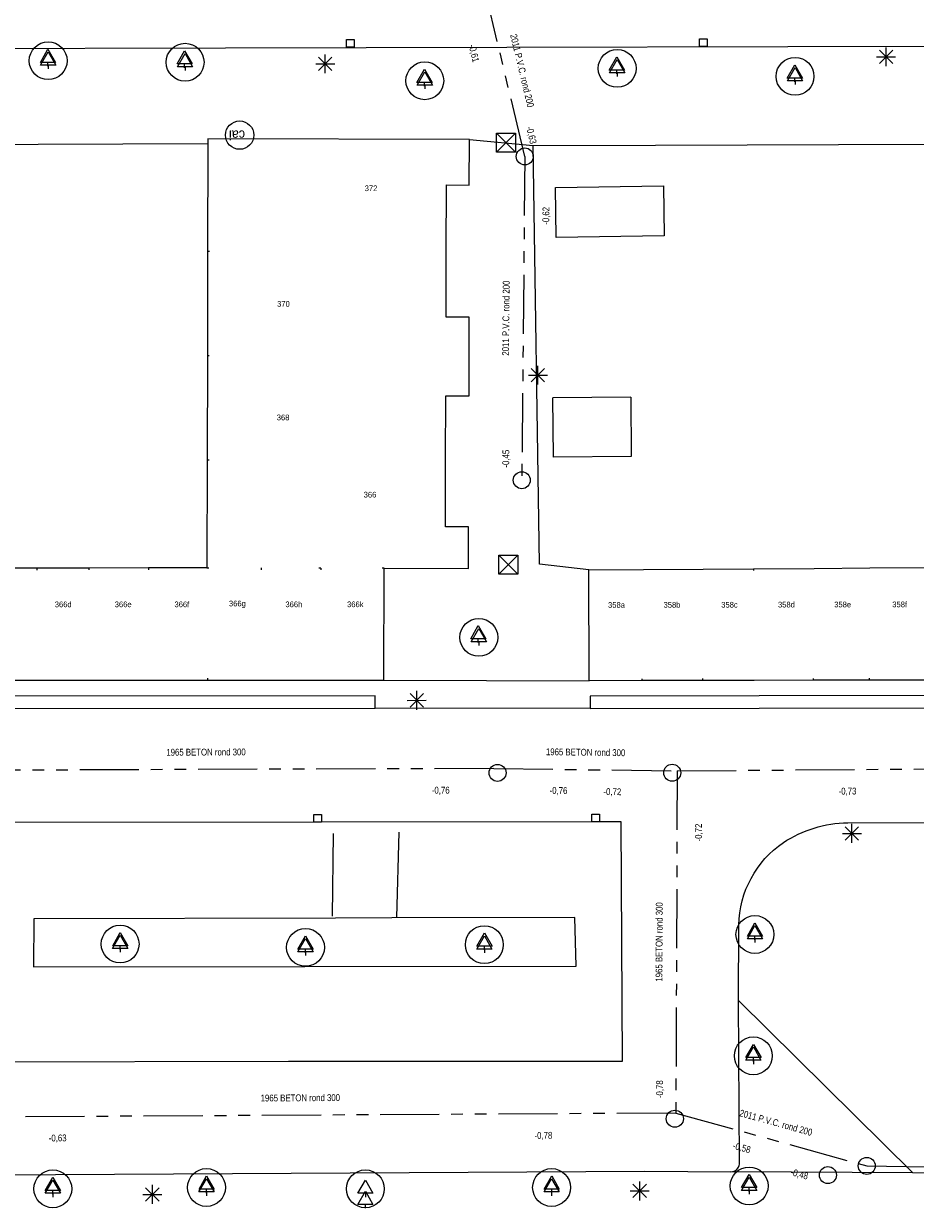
# Model space of a CAD drawing. Header units: millimetres. Extents: x 812 to 183790, y 13 to 580968.
# Tile 242 of 256: x 182650 to 182697, y 580864 to 580927. Entities that reach past the tile are written whole.
import ezdxf

# ---------------------------------------------------------------- set-up
doc = ezdxf.new("R2010")
doc.units = ezdxf.units.MM
doc.header["$LTSCALE"] = 5
doc.linetypes.add('DGN1', pattern=[336.0003, 0, -336.0003])
doc.linetypes.add('PHANTOM2', pattern=[1.25, 0.625, -0.125, 0.125, -0.125, 0.125, -0.125])
for name, color, linetype, lineweight in [('(presentatie) Code LVGOHA (lijn of vlak) (zonder attributen) niet in de presentatietabel', 7, 'Continuous', 0), ('000 BOB begin', 252, 'Continuous', 13), ('000 BOB eind', 252, 'Continuous', 13), ('000 Specificaties_S', 252, 'Continuous', 13), ('046 GEMENGD STELSEL', 252, 'PHANTOM2', 0), ('afsluitpaal', 252, 'Continuous', 9), ('beheer openbare ruimte wegbeheer', 252, 'Continuous', 9), ('boom', 252, 'Continuous', 9), ('boomspiegelpunt', 7, 'Continuous', 0), ('cai-kast', 252, 'Continuous', 9), ('Grens overig bouwwerk IMGEO uitbreiding populatie', 7, 'Continuous', 0), ('hoofdgebouw', 252, 'Continuous', 9), ('huisnummerreeks BGT', 252, 'Continuous', 9), ('inspectie- rioolput', 252, 'Continuous', 9), ('kant verharding', 252, 'Continuous', 9), ('kolk', 252, 'Continuous', 9), ('lichtmast', 252, 'Continuous', 9)]:
    doc.layers.add(name, color=color, linetype=linetype, lineweight=lineweight)
doc.layers.add('scheidingsmuur', color=1, linetype='DGN1', lineweight=13, true_color=0xff0000)
doc.styles.add('Arial Narrow', font='Arial Narrow.shx')
doc.styles.add('Styledgn000', font='dgn000.shx')

# ---------------------------------------------------------------- blocks, each defined once
blk = doc.blocks.new('BOOM21')
at = {"layer": 'boom', "color": 251, "linetype": 'Continuous', "lineweight": 0, "true_color": 0x696969}
blk.add_line((0, -0.433), (0, -0.233), dxfattribs=at)
at = {"layer": 'boom', "color": 251, "linetype": 'Continuous', "lineweight": 0, "true_color": 0x696969, "flags": 128}
blk.add_lwpolyline([(-0.4, -0.233), (0, 0.467), (0.4, -0.233), (-0.4, -0.233)], dxfattribs=at)
blk = doc.blocks.new('SKOLK104')
at = {"layer": 'kolk', "color": 251, "linetype": 'Continuous', "lineweight": 0, "true_color": 0x696969, "flags": 128}
blk.add_lwpolyline([(-0.2, 0.4), (0.2, 0.4), (0.2, 0), (-0.2, 0), (-0.2, 0.4)], dxfattribs=at)
blk = doc.blocks.new('BOOMKR15')
at = {"layer": 'boomspiegelpunt', "color": 251, "linetype": 'Continuous', "lineweight": 0, "true_color": 0x696969, "flags": 128}
for points in [[(-0.4, -0.233), (0, 0.467), (0.4, -0.233), (-0.4, -0.233)], [(0, -0.233), (0, -0.433)]]:
    blk.add_lwpolyline(points, dxfattribs=at)
at = {"layer": 'boomspiegelpunt', "color": 251, "linetype": 'Continuous', "lineweight": 0, "true_color": 0x696969}
blk.add_circle((0, 0), 1, dxfattribs=at)
blk = doc.blocks.new('BOOM89')
at = {"layer": 'boom', "color": 251, "linetype": 'Continuous', "lineweight": 0, "true_color": 0x696969}
blk.add_line((0, -0.433), (0, -0.233), dxfattribs=at)
at = {"layer": 'boom', "color": 251, "linetype": 'Continuous', "lineweight": 0, "true_color": 0x696969, "flags": 128}
blk.add_lwpolyline([(-0.4, -0.233), (0, 0.467), (0.4, -0.233), (-0.4, -0.233)], dxfattribs=at)
blk = doc.blocks.new('SKOLK182')
at = {"layer": 'kolk', "color": 251, "linetype": 'Continuous', "lineweight": 0, "true_color": 0x696969, "flags": 128}
blk.add_lwpolyline([(-0.2, 0.4), (0.2, 0.4), (0.2, 0), (-0.2, 0), (-0.2, 0.4)], dxfattribs=at)
blk = doc.blocks.new('RIOOLP66')
at = {"layer": 'inspectie- rioolput', "color": 251, "linetype": 'Continuous', "lineweight": 0, "true_color": 0x696969}
blk.add_circle((0, 0), 0.9, dxfattribs=at)
blk = doc.blocks.new('BOOMKR24')
at = {"layer": 'boomspiegelpunt', "color": 251, "linetype": 'Continuous', "lineweight": 0, "true_color": 0x696969, "flags": 128}
for points in [[(-0.4, -0.233), (0, 0.467), (0.4, -0.233), (-0.4, -0.233)], [(0, -0.233), (0, -0.433)]]:
    blk.add_lwpolyline(points, dxfattribs=at)
at = {"layer": 'boomspiegelpunt', "color": 251, "linetype": 'Continuous', "lineweight": 0, "true_color": 0x696969}
blk.add_circle((0, 0), 1, dxfattribs=at)
blk = doc.blocks.new('BOOMKR26')
at = {"layer": 'boomspiegelpunt', "color": 251, "linetype": 'Continuous', "lineweight": 0, "true_color": 0x696969, "flags": 128}
for points in [[(-0.4, -0.233), (0, 0.467), (0.4, -0.233), (-0.4, -0.233)], [(0, -0.233), (0, -0.433)]]:
    blk.add_lwpolyline(points, dxfattribs=at)
at = {"layer": 'boomspiegelpunt', "color": 251, "linetype": 'Continuous', "lineweight": 0, "true_color": 0x696969}
blk.add_circle((0, 0), 1, dxfattribs=at)
blk = doc.blocks.new('LANTP92')
at = {"layer": 'lichtmast', "color": 251, "linetype": 'Continuous', "lineweight": 0, "true_color": 0x696969}
for p, q in [((-0.5, 0), (0.5, 0.001)), ((0.354, -0.354), (-0.354, 0.354)), ((-0.354, -0.354), (0.354, 0.354)), ((0, -0.5), (0, 0.5))]:
    blk.add_line(p, q, dxfattribs=at)
blk = doc.blocks.new('BOOM140')
at = {"layer": 'boom', "color": 251, "linetype": 'Continuous', "lineweight": 0, "true_color": 0x696969}
blk.add_line((0, -0.433), (0, -0.233), dxfattribs=at)
at = {"layer": 'boom', "color": 251, "linetype": 'Continuous', "lineweight": 0, "true_color": 0x696969, "flags": 128}
blk.add_lwpolyline([(-0.4, -0.233), (0, 0.467), (0.4, -0.233), (-0.4, -0.233)], dxfattribs=at)
blk = doc.blocks.new('RIOOLP105')
at = {"layer": 'inspectie- rioolput', "color": 251, "linetype": 'Continuous', "lineweight": 0, "true_color": 0x696969}
blk.add_circle((0, 0), 0.9, dxfattribs=at)
blk = doc.blocks.new('BOOMKR30')
at = {"layer": 'boomspiegelpunt', "color": 251, "linetype": 'Continuous', "lineweight": 0, "true_color": 0x696969, "flags": 128}
for points in [[(-0.4, -0.233), (0, 0.467), (0.4, -0.233), (-0.4, -0.233)], [(0, -0.233), (0, -0.433)]]:
    blk.add_lwpolyline(points, dxfattribs=at)
at = {"layer": 'boomspiegelpunt', "color": 251, "linetype": 'Continuous', "lineweight": 0, "true_color": 0x696969}
blk.add_circle((0, 0), 1, dxfattribs=at)
blk = doc.blocks.new('HINDER57')
at = {"layer": 'afsluitpaal', "color": 251, "linetype": 'Continuous', "lineweight": 0, "true_color": 0x696969}
for p, q in [((-0.5, 0.5), (0.5, -0.5)), ((0.5, 0.5), (-0.5, -0.5))]:
    blk.add_line(p, q, dxfattribs=at)
at = {"layer": 'afsluitpaal', "color": 251, "linetype": 'Continuous', "lineweight": 0, "true_color": 0x696969, "flags": 128}
blk.add_lwpolyline([(-0.5, 0.5), (0.5, 0.5), (0.5, -0.5), (-0.5, -0.5), (-0.5, 0.5)], dxfattribs=at)
blk = doc.blocks.new('BOOMKR32')
at = {"layer": 'boomspiegelpunt', "color": 251, "linetype": 'Continuous', "lineweight": 0, "true_color": 0x696969, "flags": 128}
for points in [[(-0.4, -0.233), (0, 0.467), (0.4, -0.233), (-0.4, -0.233)], [(0, -0.233), (0, -0.433)]]:
    blk.add_lwpolyline(points, dxfattribs=at)
at = {"layer": 'boomspiegelpunt', "color": 251, "linetype": 'Continuous', "lineweight": 0, "true_color": 0x696969}
blk.add_circle((0, 0), 1, dxfattribs=at)
blk = doc.blocks.new('BOOM191')
at = {"layer": 'boom', "color": 251, "linetype": 'Continuous', "lineweight": 0, "true_color": 0x696969}
blk.add_line((0, -0.433), (0, -0.233), dxfattribs=at)
at = {"layer": 'boom', "color": 251, "linetype": 'Continuous', "lineweight": 0, "true_color": 0x696969, "flags": 128}
blk.add_lwpolyline([(-0.4, -0.233), (0, 0.467), (0.4, -0.233), (-0.4, -0.233)], dxfattribs=at)
blk = doc.blocks.new('BOOM215')
at = {"layer": 'boom', "color": 251, "linetype": 'Continuous', "lineweight": 0, "true_color": 0x696969}
blk.add_line((0, -0.433), (0, -0.233), dxfattribs=at)
at = {"layer": 'boom', "color": 251, "linetype": 'Continuous', "lineweight": 0, "true_color": 0x696969, "flags": 128}
blk.add_lwpolyline([(-0.4, -0.233), (0, 0.467), (0.4, -0.233), (-0.4, -0.233)], dxfattribs=at)
blk = doc.blocks.new('BOOM224')
at = {"layer": 'boom', "color": 251, "linetype": 'Continuous', "lineweight": 0, "true_color": 0x696969}
blk.add_line((0, -0.433), (0, -0.233), dxfattribs=at)
at = {"layer": 'boom', "color": 251, "linetype": 'Continuous', "lineweight": 0, "true_color": 0x696969, "flags": 128}
blk.add_lwpolyline([(-0.4, -0.233), (0, 0.467), (0.4, -0.233), (-0.4, -0.233)], dxfattribs=at)
blk = doc.blocks.new('BOOM232')
at = {"layer": 'boom', "color": 251, "linetype": 'Continuous', "lineweight": 0, "true_color": 0x696969}
blk.add_line((0, -0.433), (0, -0.233), dxfattribs=at)
at = {"layer": 'boom', "color": 251, "linetype": 'Continuous', "lineweight": 0, "true_color": 0x696969, "flags": 128}
blk.add_lwpolyline([(-0.4, -0.233), (0, 0.467), (0.4, -0.233), (-0.4, -0.233)], dxfattribs=at)
blk = doc.blocks.new('LANTP133')
at = {"layer": 'lichtmast', "color": 251, "linetype": 'Continuous', "lineweight": 0, "true_color": 0x696969}
for p, q in [((-0.5, 0), (0.5, 0.001)), ((0.354, -0.354), (-0.354, 0.354)), ((-0.354, -0.354), (0.354, 0.354)), ((0, -0.5), (0, 0.5))]:
    blk.add_line(p, q, dxfattribs=at)
blk = doc.blocks.new('BOOMKR43')
at = {"layer": 'boomspiegelpunt', "color": 251, "linetype": 'Continuous', "lineweight": 0, "true_color": 0x696969, "flags": 128}
for points in [[(-0.4, -0.233), (0, 0.467), (0.4, -0.233), (-0.4, -0.233)], [(0, -0.233), (0, -0.433)]]:
    blk.add_lwpolyline(points, dxfattribs=at)
at = {"layer": 'boomspiegelpunt', "color": 251, "linetype": 'Continuous', "lineweight": 0, "true_color": 0x696969}
blk.add_circle((0, 0), 1, dxfattribs=at)
blk = doc.blocks.new('RIOOLP154')
at = {"layer": 'inspectie- rioolput', "color": 251, "linetype": 'Continuous', "lineweight": 0, "true_color": 0x696969}
blk.add_circle((0, 0), 0.9, dxfattribs=at)
blk = doc.blocks.new('LANTP191')
at = {"layer": 'lichtmast', "color": 251, "linetype": 'Continuous', "lineweight": 0, "true_color": 0x696969}
for p, q in [((-0.5, 0), (0.5, 0.001)), ((0.354, -0.354), (-0.354, 0.354)), ((-0.354, -0.354), (0.354, 0.354)), ((0, -0.5), (0, 0.5))]:
    blk.add_line(p, q, dxfattribs=at)
blk = doc.blocks.new('BOOM339')
at = {"layer": 'boom', "color": 251, "linetype": 'Continuous', "lineweight": 0, "true_color": 0x696969}
blk.add_line((0, -0.433), (0, -0.233), dxfattribs=at)
at = {"layer": 'boom', "color": 251, "linetype": 'Continuous', "lineweight": 0, "true_color": 0x696969, "flags": 128}
blk.add_lwpolyline([(-0.4, -0.233), (0, 0.467), (0.4, -0.233), (-0.4, -0.233)], dxfattribs=at)
blk = doc.blocks.new('LANTP214')
at = {"layer": 'lichtmast', "color": 251, "linetype": 'Continuous', "lineweight": 0, "true_color": 0x696969}
for p, q in [((-0.5, 0), (0.5, 0.001)), ((0.354, -0.354), (-0.354, 0.354)), ((-0.354, -0.354), (0.354, 0.354)), ((0, -0.5), (0, 0.5))]:
    blk.add_line(p, q, dxfattribs=at)
blk = doc.blocks.new('BOOMKR63')
at = {"layer": 'boomspiegelpunt', "color": 251, "linetype": 'Continuous', "lineweight": 0, "true_color": 0x696969, "flags": 128}
for points in [[(-0.4, -0.233), (0, 0.467), (0.4, -0.233), (-0.4, -0.233)], [(0, -0.233), (0, -0.433)]]:
    blk.add_lwpolyline(points, dxfattribs=at)
at = {"layer": 'boomspiegelpunt', "color": 251, "linetype": 'Continuous', "lineweight": 0, "true_color": 0x696969}
blk.add_circle((0, 0), 1, dxfattribs=at)
blk = doc.blocks.new('BOOMKR65')
at = {"layer": 'boomspiegelpunt', "color": 251, "linetype": 'Continuous', "lineweight": 0, "true_color": 0x696969, "flags": 128}
for points in [[(-0.4, -0.233), (0, 0.467), (0.4, -0.233), (-0.4, -0.233)], [(0, -0.233), (0, -0.433)]]:
    blk.add_lwpolyline(points, dxfattribs=at)
at = {"layer": 'boomspiegelpunt', "color": 251, "linetype": 'Continuous', "lineweight": 0, "true_color": 0x696969}
blk.add_circle((0, 0), 1, dxfattribs=at)
blk = doc.blocks.new('RIOOLP207')
at = {"layer": 'inspectie- rioolput', "color": 251, "linetype": 'Continuous', "lineweight": 0, "true_color": 0x696969}
blk.add_circle((0, 0), 0.9, dxfattribs=at)
blk = doc.blocks.new('BOOMKR69')
at = {"layer": 'boomspiegelpunt', "color": 251, "linetype": 'Continuous', "lineweight": 0, "true_color": 0x696969, "flags": 128}
for points in [[(-0.4, -0.233), (0, 0.467), (0.4, -0.233), (-0.4, -0.233)], [(0, -0.233), (0, -0.433)]]:
    blk.add_lwpolyline(points, dxfattribs=at)
at = {"layer": 'boomspiegelpunt', "color": 251, "linetype": 'Continuous', "lineweight": 0, "true_color": 0x696969}
blk.add_circle((0, 0), 1, dxfattribs=at)
blk = doc.blocks.new('BOOM436')
at = {"layer": 'boom', "color": 251, "linetype": 'Continuous', "lineweight": 0, "true_color": 0x696969}
blk.add_line((0, -0.433), (0, -0.233), dxfattribs=at)
at = {"layer": 'boom', "color": 251, "linetype": 'Continuous', "lineweight": 0, "true_color": 0x696969, "flags": 128}
blk.add_lwpolyline([(-0.4, -0.233), (0, 0.467), (0.4, -0.233), (-0.4, -0.233)], dxfattribs=at)
blk = doc.blocks.new('BOOM450')
at = {"layer": 'boom', "color": 251, "linetype": 'Continuous', "lineweight": 0, "true_color": 0x696969}
blk.add_line((0, -0.433), (0, -0.233), dxfattribs=at)
at = {"layer": 'boom', "color": 251, "linetype": 'Continuous', "lineweight": 0, "true_color": 0x696969, "flags": 128}
blk.add_lwpolyline([(-0.4, -0.233), (0, 0.467), (0.4, -0.233), (-0.4, -0.233)], dxfattribs=at)
blk = doc.blocks.new('BOOMKR73')
at = {"layer": 'boomspiegelpunt', "color": 251, "linetype": 'Continuous', "lineweight": 0, "true_color": 0x696969, "flags": 128}
for points in [[(-0.4, -0.233), (0, 0.467), (0.4, -0.233), (-0.4, -0.233)], [(0, -0.233), (0, -0.433)]]:
    blk.add_lwpolyline(points, dxfattribs=at)
at = {"layer": 'boomspiegelpunt', "color": 251, "linetype": 'Continuous', "lineweight": 0, "true_color": 0x696969}
blk.add_circle((0, 0), 1, dxfattribs=at)
blk = doc.blocks.new('BOOMKR75')
at = {"layer": 'boomspiegelpunt', "color": 251, "linetype": 'Continuous', "lineweight": 0, "true_color": 0x696969, "flags": 128}
for points in [[(-0.4, -0.233), (0, 0.467), (0.4, -0.233), (-0.4, -0.233)], [(0, -0.233), (0, -0.433)]]:
    blk.add_lwpolyline(points, dxfattribs=at)
at = {"layer": 'boomspiegelpunt', "color": 251, "linetype": 'Continuous', "lineweight": 0, "true_color": 0x696969}
blk.add_circle((0, 0), 1, dxfattribs=at)
blk = doc.blocks.new('SKOLK661')
at = {"layer": 'kolk', "color": 251, "linetype": 'Continuous', "lineweight": 0, "true_color": 0x696969, "flags": 128}
blk.add_lwpolyline([(-0.2, 0.4), (0.2, 0.4), (0.2, 0), (-0.2, 0), (-0.2, 0.4)], dxfattribs=at)
blk = doc.blocks.new('BOOMKR79')
at = {"layer": 'boomspiegelpunt', "color": 251, "linetype": 'Continuous', "lineweight": 0, "true_color": 0x696969, "flags": 128}
for points in [[(-0.4, -0.233), (0, 0.467), (0.4, -0.233), (-0.4, -0.233)], [(0, -0.233), (0, -0.433)]]:
    blk.add_lwpolyline(points, dxfattribs=at)
at = {"layer": 'boomspiegelpunt', "color": 251, "linetype": 'Continuous', "lineweight": 0, "true_color": 0x696969}
blk.add_circle((0, 0), 1, dxfattribs=at)
blk = doc.blocks.new('BOOMKR99')
at = {"layer": 'boomspiegelpunt', "color": 251, "linetype": 'Continuous', "lineweight": 0, "true_color": 0x696969, "flags": 128}
for points in [[(-0.4, -0.233), (0, 0.467), (0.4, -0.233), (-0.4, -0.233)], [(0, -0.233), (0, -0.433)]]:
    blk.add_lwpolyline(points, dxfattribs=at)
at = {"layer": 'boomspiegelpunt', "color": 251, "linetype": 'Continuous', "lineweight": 0, "true_color": 0x696969}
blk.add_circle((0, 0), 1, dxfattribs=at)
blk = doc.blocks.new('CAITR55')
at = {"layer": 'cai-kast', "color": 251, "linetype": 'Continuous', "lineweight": 0, "true_color": 0x696969}
blk.add_circle((-0.023, 0), 0.75, dxfattribs=at)
at = {"layer": 'cai-kast', "color": 251, "linetype": 'Continuous', "lineweight": 0, "true_color": 0x696969, "insert": (-0.16, -0.001), "char_height": 0.5, "attachment_point": 5, "rotation": 180.30665, "line_spacing_factor": 0.8, "style": 'Styledgn000'}
blk.add_mtext('{\\C251;cai}', dxfattribs=at)
blk = doc.blocks.new('BOOM593')
at = {"layer": 'boom', "color": 251, "linetype": 'Continuous', "lineweight": 0, "true_color": 0x696969}
blk.add_line((0, -0.433), (0, -0.233), dxfattribs=at)
at = {"layer": 'boom', "color": 251, "linetype": 'Continuous', "lineweight": 0, "true_color": 0x696969, "flags": 128}
blk.add_lwpolyline([(-0.4, -0.233), (0, 0.467), (0.4, -0.233), (-0.4, -0.233)], dxfattribs=at)
blk = doc.blocks.new('BOOM600')
at = {"layer": 'boom', "color": 251, "linetype": 'Continuous', "lineweight": 0, "true_color": 0x696969}
blk.add_line((0, -0.433), (0, -0.233), dxfattribs=at)
at = {"layer": 'boom', "color": 251, "linetype": 'Continuous', "lineweight": 0, "true_color": 0x696969, "flags": 128}
blk.add_lwpolyline([(-0.4, -0.233), (0, 0.467), (0.4, -0.233), (-0.4, -0.233)], dxfattribs=at)
blk = doc.blocks.new('BOOMKR104')
at = {"layer": 'boomspiegelpunt', "color": 251, "linetype": 'Continuous', "lineweight": 0, "true_color": 0x696969, "flags": 128}
for points in [[(-0.4, -0.233), (0, 0.467), (0.4, -0.233), (-0.4, -0.233)], [(0, -0.233), (0, -0.433)]]:
    blk.add_lwpolyline(points, dxfattribs=at)
at = {"layer": 'boomspiegelpunt', "color": 251, "linetype": 'Continuous', "lineweight": 0, "true_color": 0x696969}
blk.add_circle((0, 0), 1, dxfattribs=at)
blk = doc.blocks.new('LANTP420')
at = {"layer": 'lichtmast', "color": 251, "linetype": 'Continuous', "lineweight": 0, "true_color": 0x696969}
for p, q in [((-0.5, 0), (0.5, 0.001)), ((0.354, -0.354), (-0.354, 0.354)), ((-0.354, -0.354), (0.354, 0.354)), ((0, -0.5), (0, 0.5))]:
    blk.add_line(p, q, dxfattribs=at)
blk = doc.blocks.new('BOOM667')
at = {"layer": 'boom', "color": 251, "linetype": 'Continuous', "lineweight": 0, "true_color": 0x696969}
blk.add_line((0, -0.433), (0, -0.233), dxfattribs=at)
at = {"layer": 'boom', "color": 251, "linetype": 'Continuous', "lineweight": 0, "true_color": 0x696969, "flags": 128}
blk.add_lwpolyline([(-0.4, -0.233), (0, 0.467), (0.4, -0.233), (-0.4, -0.233)], dxfattribs=at)
blk = doc.blocks.new('BOOM694')
at = {"layer": 'boom', "color": 251, "linetype": 'Continuous', "lineweight": 0, "true_color": 0x696969}
blk.add_line((0, -0.433), (0, -0.233), dxfattribs=at)
at = {"layer": 'boom', "color": 251, "linetype": 'Continuous', "lineweight": 0, "true_color": 0x696969, "flags": 128}
blk.add_lwpolyline([(-0.4, -0.233), (0, 0.467), (0.4, -0.233), (-0.4, -0.233)], dxfattribs=at)
blk = doc.blocks.new('SKOLK964')
at = {"layer": 'kolk', "color": 251, "linetype": 'Continuous', "lineweight": 0, "true_color": 0x696969, "flags": 128}
blk.add_lwpolyline([(-0.2, 0.4), (0.2, 0.4), (0.2, 0), (-0.2, 0), (-0.2, 0.4)], dxfattribs=at)
blk = doc.blocks.new('BOOMKR107')
at = {"layer": 'boomspiegelpunt', "color": 251, "linetype": 'Continuous', "lineweight": 0, "true_color": 0x696969, "flags": 128}
for points in [[(-0.4, -0.233), (0, 0.467), (0.4, -0.233), (-0.4, -0.233)], [(0, -0.233), (0, -0.433)]]:
    blk.add_lwpolyline(points, dxfattribs=at)
at = {"layer": 'boomspiegelpunt', "color": 251, "linetype": 'Continuous', "lineweight": 0, "true_color": 0x696969}
blk.add_circle((0, 0), 1, dxfattribs=at)
blk = doc.blocks.new('BOOMKR109')
at = {"layer": 'boomspiegelpunt', "color": 251, "linetype": 'Continuous', "lineweight": 0, "true_color": 0x696969, "flags": 128}
for points in [[(-0.4, -0.233), (0, 0.467), (0.4, -0.233), (-0.4, -0.233)], [(0, -0.233), (0, -0.433)]]:
    blk.add_lwpolyline(points, dxfattribs=at)
at = {"layer": 'boomspiegelpunt', "color": 251, "linetype": 'Continuous', "lineweight": 0, "true_color": 0x696969}
blk.add_circle((0, 0), 1, dxfattribs=at)
blk = doc.blocks.new('LANTP470')
at = {"layer": 'lichtmast', "color": 251, "linetype": 'Continuous', "lineweight": 0, "true_color": 0x696969}
for p, q in [((-0.5, 0), (0.5, 0.001)), ((0.354, -0.354), (-0.354, 0.354)), ((-0.354, -0.354), (0.354, 0.354)), ((0, -0.5), (0, 0.5))]:
    blk.add_line(p, q, dxfattribs=at)
blk = doc.blocks.new('BOOM797')
at = {"layer": 'boom', "color": 251, "linetype": 'Continuous', "lineweight": 0, "true_color": 0x696969}
blk.add_line((0, -0.433), (0, -0.233), dxfattribs=at)
at = {"layer": 'boom', "color": 251, "linetype": 'Continuous', "lineweight": 0, "true_color": 0x696969, "flags": 128}
blk.add_lwpolyline([(-0.4, -0.233), (0, 0.467), (0.4, -0.233), (-0.4, -0.233)], dxfattribs=at)
blk = doc.blocks.new('BOOM817')
at = {"layer": 'boom', "color": 251, "linetype": 'Continuous', "lineweight": 0, "true_color": 0x696969}
blk.add_line((0, -0.433), (0, -0.233), dxfattribs=at)
at = {"layer": 'boom', "color": 251, "linetype": 'Continuous', "lineweight": 0, "true_color": 0x696969, "flags": 128}
blk.add_lwpolyline([(-0.4, -0.233), (0, 0.467), (0.4, -0.233), (-0.4, -0.233)], dxfattribs=at)
blk = doc.blocks.new('RIOOLP422')
at = {"layer": 'inspectie- rioolput', "color": 251, "linetype": 'Continuous', "lineweight": 0, "true_color": 0x696969}
blk.add_circle((0, 0), 0.9, dxfattribs=at)
blk = doc.blocks.new('LANTP498')
at = {"layer": 'lichtmast', "color": 251, "linetype": 'Continuous', "lineweight": 0, "true_color": 0x696969}
for p, q in [((-0.5, 0), (0.5, 0.001)), ((0.354, -0.354), (-0.354, 0.354)), ((-0.354, -0.354), (0.354, 0.354)), ((0, -0.5), (0, 0.5))]:
    blk.add_line(p, q, dxfattribs=at)
blk = doc.blocks.new('RIOOLP459')
at = {"layer": 'inspectie- rioolput', "color": 251, "linetype": 'Continuous', "lineweight": 0, "true_color": 0x696969}
blk.add_circle((0, 0), 0.9, dxfattribs=at)
blk = doc.blocks.new('HINDER338')
at = {"layer": 'afsluitpaal', "color": 251, "linetype": 'Continuous', "lineweight": 0, "true_color": 0x696969}
for p, q in [((-0.5, 0.5), (0.5, -0.5)), ((0.5, 0.5), (-0.5, -0.5))]:
    blk.add_line(p, q, dxfattribs=at)
at = {"layer": 'afsluitpaal', "color": 251, "linetype": 'Continuous', "lineweight": 0, "true_color": 0x696969, "flags": 128}
blk.add_lwpolyline([(-0.5, 0.5), (0.5, 0.5), (0.5, -0.5), (-0.5, -0.5), (-0.5, 0.5)], dxfattribs=at)
blk = doc.blocks.new('RIOOLP483')
at = {"layer": 'inspectie- rioolput', "color": 251, "linetype": 'Continuous', "lineweight": 0, "true_color": 0x696969}
blk.add_circle((0, 0), 0.9, dxfattribs=at)

msp = doc.modelspace()

# ---------------------------------------------------------------- linework, layer by layer
at = {"layer": '(presentatie) Code LVGOHA (lijn of vlak) (zonder attributen) niet in de presentatietabel', "color": 251, "lineweight": 0, "true_color": 0x696969}
for points in [[(182666.472, 580884.017), (182666.404, 580879.644)], [(182669.82, 580879.575), (182669.957, 580884.085)]]:
    msp.add_lwpolyline(points, dxfattribs=at)
at = {"layer": '046 GEMENGD STELSEL', "flags": 128}
for points in [[(182676.592, 580919.79), (182674.521, 580928.433)], [(182676.592, 580919.79), (182676.432, 580902.683)], [(182674.949, 580887.453), (182644.538, 580887.344)], [(182674.949, 580887.453), (182684.644, 580887.328)], [(182684.644, 580887.328), (182721.614, 580887.613)], [(182684.644, 580887.328), (182684.574, 580869.247)], [(182684.574, 580869.247), (182644.904, 580869.017)], [(182684.574, 580869.247), (182694.662, 580866.458)], [(182694.662, 580866.458), (182708.808, 580866.257)]]:
    msp.add_lwpolyline(points, dxfattribs=at)
at = {"layer": 'beheer openbare ruimte wegbeheer', "color": 251, "lineweight": 0, "true_color": 0x696969}
for points in [[(182673.664, 580920.689), (182677.041, 580920.368)], [(182669.141, 580892.124), (182679.998, 580892.087)]]:
    msp.add_lwpolyline(points, dxfattribs=at)
at = {"layer": 'Grens overig bouwwerk IMGEO uitbreiding populatie', "color": 251, "lineweight": 0, "true_color": 0x696969, "flags": 128}
for points in [[(182683.957, 580915.592), (182678.249, 580915.502), (182678.207, 580918.151), (182683.915, 580918.241)], [(182682.19, 580907.069), (182682.212, 580903.933), (182678.101, 580903.904), (182678.078, 580907.039)]]:
    msp.add_lwpolyline(points, dxfattribs=at)
at = {"layer": 'Grens overig bouwwerk IMGEO uitbreiding populatie', "color": 251, "lineweight": 0, "true_color": 0x696969}
for points in [[(182683.915, 580918.241), (182683.957, 580915.592)], [(182682.19, 580907.069), (182678.078, 580907.039)]]:
    msp.add_lwpolyline(points, dxfattribs=at)
at = {"layer": 'hoofdgebouw', "color": 251, "lineweight": 0, "true_color": 0x696969, "flags": 128}
for points in [[(182673.664, 580920.689), (182659.843, 580920.719), (182659.842, 580920.479)], [(182672.444, 580914.779), (182672.452, 580918.282), (182673.658, 580918.28), (182673.664, 580920.689)], [(182673.652, 580909.28), (182673.656, 580911.3), (182672.436, 580911.302), (182672.444, 580914.779)], [(182672.407, 580903.76), (182672.414, 580907.148), (182673.647, 580907.146), (182673.652, 580909.28)], [(182669.161, 580898.033), (182673.615, 580898.023), (182673.62, 580900.216), (182672.399, 580900.218), (182672.407, 580903.76)]]:
    msp.add_lwpolyline(points, dxfattribs=at)
at = {"layer": 'hoofdgebouw', "color": 251, "lineweight": 0, "true_color": 0x696969}
for points in [[(182659.842, 580920.479), (182659.83, 580914.776)], [(182659.83, 580914.776), (182659.818, 580909.277)], [(182659.818, 580909.277), (182659.806, 580903.757)], [(182659.806, 580903.757), (182659.793, 580898.053)], [(182650.797, 580898.038), (182647.899, 580898.034)], [(182653.549, 580898.043), (182650.797, 580898.038)], [(182656.701, 580898.048), (182653.549, 580898.043)], [(182659.793, 580898.053), (182656.701, 580898.048)], [(182669.141, 580892.124), (182669.161, 580898.033)], [(182682.871, 580897.963), (182686.022, 580897.985)], [(182686.022, 580897.985), (182688.673, 580898.004)], [(182688.673, 580898.004), (182691.876, 580898.027)], [(182691.876, 580898.027), (182694.828, 580898.049)], [(182694.828, 580898.049), (182697.966, 580898.071)], [(182679.968, 580897.942), (182682.871, 580897.963)], [(182679.998, 580892.087), (182679.968, 580897.942)], [(182647.827, 580892.12), (182650.831, 580892.121)], [(182650.831, 580892.121), (182653.583, 580892.121)], [(182653.583, 580892.121), (182656.735, 580892.122)], [(182656.735, 580892.122), (182659.837, 580892.122)], [(182659.837, 580892.122), (182662.688, 580892.123)], [(182662.688, 580892.123), (182665.891, 580892.123)], [(182665.891, 580892.123), (182669.141, 580892.124)], [(182682.799, 580892.093), (182679.998, 580892.087)], [(182686.003, 580892.099), (182682.799, 580892.093)], [(182688.706, 580892.105), (182686.003, 580892.099)], [(182691.856, 580892.111), (182688.706, 580892.105)], [(182694.808, 580892.117), (182691.856, 580892.111)], [(182697.961, 580892.123), (182694.808, 580892.117)]]:
    msp.add_lwpolyline(points, dxfattribs=at)
at = {"layer": 'kant verharding', "color": 251, "lineweight": 0, "true_color": 0x696969, "flags": 128}
for points in [[(182730.143, 580925.508), (182727.766, 580925.629), (182725.761, 580925.63), (182725.048, 580925.617), (182716.619, 580925.624), (182712.408, 580925.668), (182697.921, 580925.6), (182638.472, 580925.45), (182638.182, 580925.257), (182637.929, 580924.507), (182637.97, 580921.855), (182637.769, 580921.406), (182637.568, 580921.256), (182637.068, 580921.158), (182627.601, 580920.995), (182622.709, 580921)], [(182641.894, 580898.024), (182641.781, 580918.101), (182641.768, 580920.391), (182646.371, 580920.413), (182659.842, 580920.479)], [(182679.968, 580897.942), (182677.367, 580898.251), (182677.041, 580920.368), (182683.495, 580920.392), (182698.018, 580920.446)], [(182642.448, 580890.613), (182668.681, 580890.634)], [(182680.04, 580890.627), (182706.848, 580890.676)], [(182707.326, 580865.992), (182697.098, 580866.098), (182687.88, 580875.192)], [(182697.098, 580866.098), (182687.482, 580866.147)]]:
    msp.add_lwpolyline(points, dxfattribs=at)
msp.add_lwpolyline([(182706.847, 580891.326), (182680.039, 580891.277), (182680.04, 580890.627), (182668.681, 580890.634), (182668.68, 580891.284), (182642.433, 580891.277), (182642.448, 580890.613, 0.533137), (182641.832, 580890.094), (182641.811, 580885.98), (182641.69, 580866.851), (182641.739, 580866.55), (182642.087, 580866.049), (182642.437, 580865.948), (182682.943, 580866.174), (182687.482, 580866.147), (182687.571, 580866.155, 0.380505), (182687.941, 580866.641), (182687.88, 580875.192), (182687.909, 580879.184, -0.245726), (182690.256, 580883.535, -0.145272), (182693.656, 580884.583), (182698.893, 580884.602)], format="xyb", dxfattribs=at)
for points in [[(182681.678, 580884.631), (182680.331, 580884.634), (182665.64, 580884.614), (182648.013, 580884.601), (182647.815, 580884.61), (182647.824, 580872.123), (182647.82, 580871.945), (182664.104, 580871.984), (182681.751, 580871.987)], [(182650.647, 580879.513), (182650.63, 580876.971), (182679.305, 580877.002), (182679.243, 580879.583), (182669.557, 580879.559), (182666.589, 580879.552)]]:
    msp.add_lwpolyline(points, close=True, dxfattribs=at)
at = {"layer": 'scheidingsmuur', "color": 251, "lineweight": 0, "ltscale": 0.1, "true_color": 0x696969}
for points in [[(182659.83, 580914.776), (182672.444, 580914.779)], [(182659.818, 580909.277), (182673.652, 580909.28)], [(182659.806, 580903.757), (182672.407, 580903.76)], [(182650.797, 580898.038), (182650.831, 580892.121)], [(182653.549, 580898.043), (182653.583, 580892.121)], [(182656.701, 580898.048), (182656.735, 580892.122)], [(182659.793, 580898.053), (182662.656, 580898.047)], [(182659.837, 580892.122), (182659.793, 580898.053)], [(182662.656, 580898.047), (182662.688, 580892.123)], [(182665.807, 580898.04), (182662.656, 580898.047)], [(182665.807, 580898.04), (182665.891, 580892.123)], [(182669.161, 580898.033), (182665.807, 580898.04)], [(182686.003, 580892.099), (182686.022, 580897.985)], [(182688.673, 580898.004), (182688.706, 580892.105)], [(182691.856, 580892.111), (182691.876, 580898.027)], [(182694.808, 580892.117), (182694.828, 580898.049)], [(182682.799, 580892.093), (182682.871, 580897.963)]]:
    msp.add_lwpolyline(points, dxfattribs=at)

# ---------------------------------------------------------------- block references
at = {"color": 251, "linetype": 'Continuous', "lineweight": 0, "true_color": 0x696969}
for name, p in [('BOOMKR63', (182651.403, 580924.846)), ('BOOMKR107', (182658.639, 580924.765)), ('SKOLK104', (182667.376, 580925.562)), ('SKOLK661', (182686.03, 580925.598)), ('LANTP133', (182695.683, 580925.05)), ('BOOM224', (182651.392, 580924.988)), ('BOOM140', (182658.614, 580924.907)), ('LANTP498', (182666.044, 580924.682)), ('BOOMKR15', (182681.474, 580924.442)), ('BOOM593', (182681.457, 580924.583)), ('BOOMKR79', (182690.873, 580924.02)), ('BOOMKR109', (182671.306, 580923.788)), ('BOOM215', (182671.293, 580923.928)), ('BOOM89', (182690.861, 580924.164)), ('CAITR55', (182661.543, 580920.916)), ('HINDER57', (182675.593, 580920.511)), ('LANTP420', (182677.285, 580908.232)), ('HINDER338', (182675.717, 580898.224)), ('BOOMKR104', (182674.161, 580894.38)), ('BOOM600', (182674.132, 580894.535)), ('LANTP470', (182670.883, 580891.053)), ('SKOLK964', (182665.64, 580884.614)), ('SKOLK182', (182680.331, 580884.634)), ('LANTP214', (182693.879, 580884.022)), ('BOOMKR30', (182688.752, 580878.683)), ('BOOM191', (182688.753, 580878.825)), ('BOOMKR43', (182655.205, 580878.177)), ('BOOM436', (182655.216, 580878.318)), ('BOOMKR99', (182665.002, 580878)), ('BOOM694', (182665.002, 580878.141)), ('BOOMKR69', (182674.453, 580878.143)), ('BOOM667', (182674.464, 580878.304)), ('BOOMKR73', (182688.669, 580872.271)), ('BOOM797', (182688.677, 580872.408)), ('BOOMKR26', (182651.649, 580865.243)), ('BOOMKR32', (182659.769, 580865.314)), ('BOOMKR75', (182668.166, 580865.243)), ('BOOMKR24', (182678.006, 580865.314)), ('BOOMKR65', (182688.448, 580865.396)), ('BOOM232', (182651.646, 580865.387)), ('LANTP191', (182656.909, 580864.949)), ('BOOM450', (182659.776, 580865.455)), ('BOOM21', (182678.011, 580865.459)), ('LANTP92', (182682.662, 580865.136)), ('BOOM817', (182688.446, 580865.542)), ('BOOM339', (182668.168, 580864.648))]:
    msp.add_blockref(name, p, dxfattribs=at)
at = {"linetype": 'Continuous', "lineweight": 0, "xscale": 0.5, "yscale": 0.5}
for name, p in [('RIOOLP66', (182676.592, 580919.79)), ('RIOOLP105', (182676.432, 580902.683)), ('RIOOLP422', (182675.15, 580887.22)), ('RIOOLP483', (182684.38, 580887.23)), ('RIOOLP207', (182684.52, 580868.95)), ('RIOOLP154', (182694.662, 580866.458)), ('RIOOLP459', (182692.61, 580865.97))]:
    msp.add_blockref(name, p, dxfattribs=at)

# ---------------------------------------------------------------- texts
at = {"layer": '000 BOB begin', "char_height": 0.36, "attachment_point": 5, "line_spacing_factor": 0.6, "style": 'Arial Narrow'}
for s, insert, rotation in [('-0,63', (182676.912, 580920.913), 283.22366), ('-0,62', (182677.739, 580916.65), 89.38142), ('-0,76', (182678.371, 580886.255), 359.42704), ('-0,73', (182693.645, 580886.223), 0.57296), ('-0,72', (182685.802, 580884.068), 89.95437), ('-0,78', (182677.576, 580868.034), 0.57296), ('-0,58', (182688.052, 580867.389), 344.53014)]:
    msp.add_mtext(s, dxfattribs=dict(at, insert=insert, rotation=rotation))
at = {"layer": '000 BOB begin', "insert": (182672.148, 580886.273), "char_height": 0.36, "attachment_point": 5, "line_spacing_factor": 0.6, "style": 'Arial Narrow'}
msp.add_mtext('-0,76', dxfattribs=at)
at = {"layer": '000 BOB eind', "char_height": 0.36, "attachment_point": 5, "line_spacing_factor": 0.6, "style": 'Arial Narrow'}
for s, insert, rotation in [('-0,61', (182673.877, 580925.234), 283.22366), ('-0,45', (182675.619, 580903.82), 89.38142), ('-0,72', (182681.219, 580886.193), 359.42704), ('-0,78', (182683.749, 580870.507), 89.95437), ('-0,63', (182651.906, 580867.897), 0.57296), ('-0,48', (182691.096, 580865.995), 344.53014)]:
    msp.add_mtext(s, dxfattribs=dict(at, insert=insert, rotation=rotation))
at = {"layer": '000 Specificaties_S', "char_height": 0.36, "attachment_point": 5, "line_spacing_factor": 0.6, "style": 'Arial Narrow'}
for s, insert, rotation in [('2011 P.V.C. rond 200', (182676.449, 580924.321), 283.47492), ('2011 P.V.C. rond 200', (182675.595, 580911.247), 89.46413), ('1965 BETON rond 300', (182659.744, 580888.315), 0.20536), ('1965 BETON rond 300', (182679.805, 580888.307), 359.26131), ('1965 BETON rond 300', (182683.692, 580878.288), 89.77818), ('1965 BETON rond 300', (182664.729, 580870.049), 0.33219), ('2011 P.V.C. rond 200', (182689.863, 580868.736), 344.54563)]:
    msp.add_mtext(s, dxfattribs=dict(at, insert=insert, rotation=rotation))
at = {"layer": 'huisnummerreeks BGT', "color": 251, "linetype": 'Continuous', "lineweight": 0, "true_color": 0x696969, "char_height": 0.3, "attachment_point": 5, "line_spacing_factor": 0.8, "style": 'Styledgn000'}
for s, insert, rotation in [('{\\C251;372}', (182668.465, 580918.104), 359.9), ('{\\C251;370}', (182663.837, 580911.998), 359.9), ('{\\C251;368}', (182663.818, 580905.998), 359.9), ('{\\C251;366}', (182668.41, 580901.917), 359.9), ('{\\C251;358a}', (182681.438, 580896.09), 0.1), ('{\\C251;358b}', (182684.371, 580896.096), 0.1), ('{\\C251;358c}', (182687.408, 580896.102), 0.1), ('{\\C251;358d}', (182690.418, 580896.108), 0.1), ('{\\C251;358e}', (182693.389, 580896.114), 0.1), ('{\\C251;358f}', (182696.402, 580896.12), 0.1)]:
    msp.add_mtext(s, dxfattribs=dict(at, insert=insert, rotation=rotation))
for s, insert in [('{\\C251;366d}', (182652.198, 580896.121)), ('{\\C251;366e}', (182655.366, 580896.122)), ('{\\C251;366f}', (182658.468, 580896.122)), ('{\\C251;366g}', (182661.402, 580896.123)), ('{\\C251;366h}', (182664.387, 580896.123)), ('{\\C251;366k}', (182667.635, 580896.124))]:
    msp.add_mtext(s, dxfattribs=dict(at, insert=insert))

doc.saveas('drawing.dxf')
